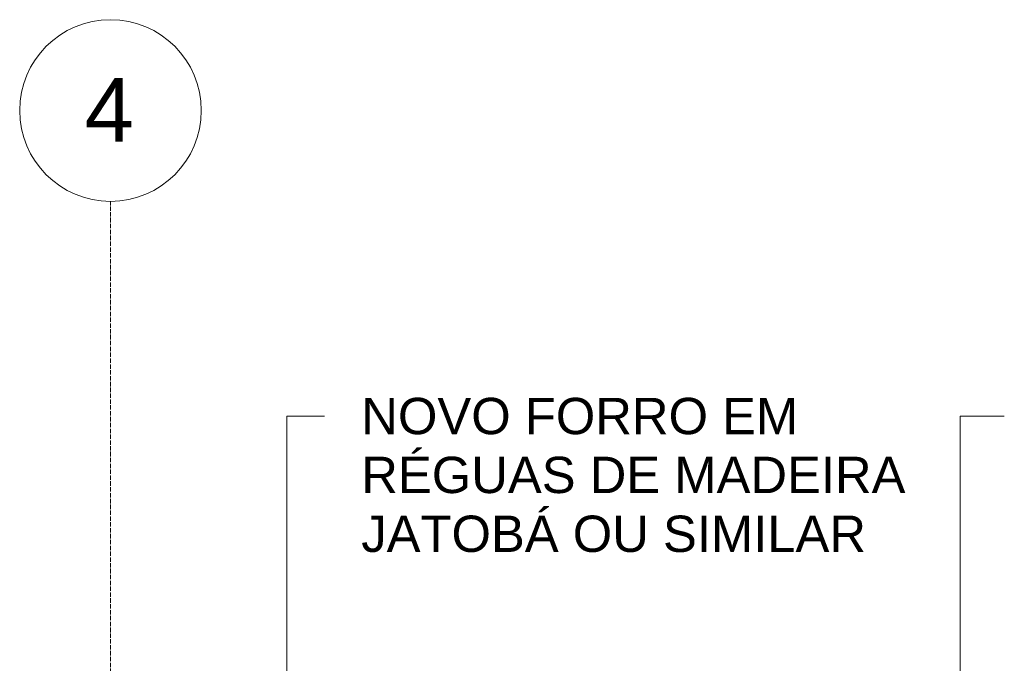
# Model space of a CAD drawing. Header units: millimetres. Extents: x -6278 to 66626, y -2027 to 8822.
# Tile 4 of 41: x -3424 to -714, y 6757 to 8528. Entities that reach past the tile are written whole.
import ezdxf

# ---------------------------------------------------------------- set-up
doc = ezdxf.new("R2010")
doc.units = ezdxf.units.MM
doc.linetypes.add('_Traço - ponto', pattern=[16, 12, -2, 0, -2])
for name, color, linetype, lineweight in [('G-ANNO-TEXT', 231, 'Continuous', 9), ('S-GRID', 1, 'Continuous', 9), ('S-GRID-IDEN', 1, 'Continuous', 9)]:
    doc.layers.add(name, color=color, linetype=linetype, lineweight=lineweight)
doc.styles.add('Arial_2', font='arial.ttf', dxfattribs={"height": 175})
doc.styles.add('Arial_3', font='arial.ttf', dxfattribs={"height": 100})

# ---------------------------------------------------------------- blocks, each defined once
blk = doc.blocks.new('Grid - Head Grid-11506-CORTE C - MANTER _ CONSTRUIR')
at = {"layer": 'S-GRID-IDEN'}
blk.add_circle((29896.1, 8278.5), 250, dxfattribs=at)

msp = doc.modelspace()

# ---------------------------------------------------------------- linework, layer by layer
at = {"layer": 'G-ANNO-TEXT', "color": 250}
for p, q in [((-2688.329, 7437.708), (-2585.161, 7437.708)), ((-2688.329, 4619.906), (-2688.329, 7437.708)), ((-835.258, 7437.708), (-713.502, 7437.708)), ((-835.258, 3977.045), (-835.258, 7437.708))]:
    msp.add_line(p, q, dxfattribs=at)
at = {"layer": 'S-GRID', "linetype": '_Traço - ponto'}
msp.add_line((-3173.885, -1931.064), (-3173.885, 8028.481), dxfattribs=at)

# ---------------------------------------------------------------- block references
at = {"layer": 'S-GRID-IDEN'}
msp.add_blockref('Grid - Head Grid-11506-CORTE C - MANTER _ CONSTRUIR', (-33070, 0), dxfattribs=at)

# ---------------------------------------------------------------- texts
at = {"layer": 'G-ANNO-TEXT', "color": 7, "char_height": 100, "attachment_point": 1, "style": 'Arial_3'}
for s, insert, width in [('NOVO FORRO EM ', (-2483.561, 7487.708), 1523.20625), ('RÉGUAS DE MADEIRA ', (-2483.561, 7325.651), 1899.99938), ('JATOBÁ OU SIMILAR', (-2483.561, 7163.593), 1715.61125)]:
    msp.add_mtext(s, dxfattribs=dict(at, insert=insert, width=width))
at = {"layer": 'S-GRID-IDEN', "insert": (-3245.196, 8367.853), "char_height": 175, "width": 168.35437, "attachment_point": 1, "style": 'Arial_2'}
msp.add_mtext('4', dxfattribs=at)

doc.saveas('drawing.dxf')
